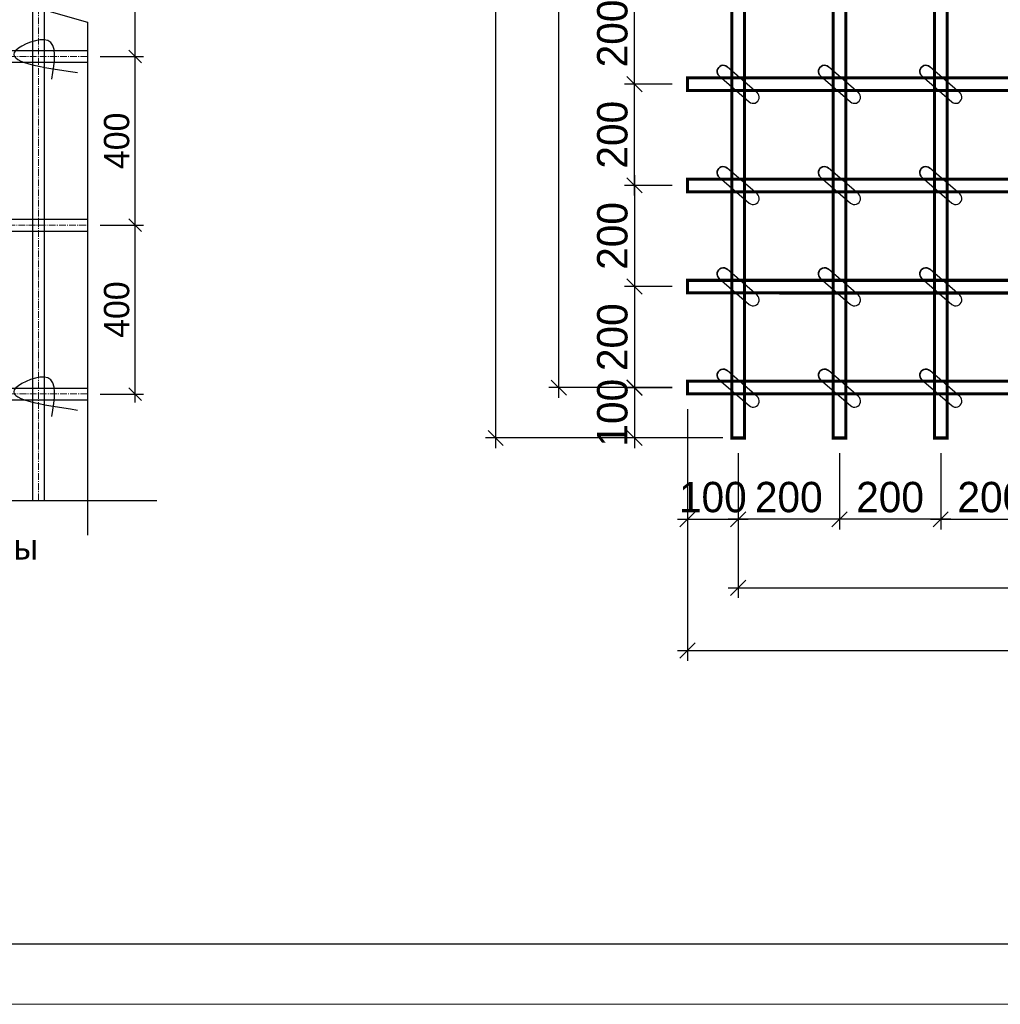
# Model space of a CAD drawing. Header units: millimetres. Extents: x -33345 to 4712671, y -3392 to 121473.
# Tile 85 of 256: x 557985 to 566119, y 44501 to 52669. Entities that reach past the tile are written whole.
import ezdxf
from ezdxf.enums import TextEntityAlignment as Align

# ---------------------------------------------------------------- set-up
doc = ezdxf.new("R2010")
doc.units = ezdxf.units.MM
doc.linetypes.add('ГОСТ 2.303 6', pattern=[12, 8, -1.5, 1, -1.5])
for name, color, linetype in [('1', 7, 'Continuous'), ('A _razmer rtt', 164, 'Continuous'), ('СПДС_РАЗМЕРЫ', 7, 'Continuous')]:
    doc.layers.add(name, color=color, linetype=linetype)
for name, color, linetype, lineweight in [('Lina', 7, 'Continuous', 20), ('w-арматура', 164, 'Continuous', 35), ('w-Армирования', 172, 'Continuous', 30), ('w-ось', 4, 'Continuous', 0), ('армирование', 150, 'Continuous', 50), ('КЖ Текст', 250, 'Continuous', 15)]:
    doc.layers.add(name, color=color, linetype=linetype, lineweight=lineweight)
doc.styles.add('ISO', font='isocpeui.ttf')
doc.styles.get("Standard").update_dxf_attribs({"font": 'arial.ttf'})
doc.styles.add('X-U-RW-01$0$StyleROMANS', font='GOTHIC.TTF')
doc.dimstyles.new('М100', dxfattribs={"dimscale": 100, "dimtxt": 3, "dimasz": 1.5, "dimexe": 1, "dimexo": 1.5, "dimgap": 0.6, "dimtad": 1, "dimdec": 0, "dimtxsty": 'Standard', "dimblk": 'OBLIQUE', "dimcen": 2.5, "dimdle": 1, "dimadec": 0, "dimazin": 0, "dimtfac": 1, "dimtdec": 0, "dimtmove": 0, "dimatfit": 3, "dimldrblk": 'OBLIQUE', "dimfxl": 1.25, "dimarcsym": 0})

# ---------------------------------------------------------------- blocks, each defined once
blk = doc.blocks.new('awe4tD')
at = {"layer": 'Lina', "ltscale": 10}
blk.add_lwpolyline([(-44239014.9, 22734377.9), (-44314814.9, 22734377.9), (-44314814.9, 22776377.9), (-44239014.9, 22776377.9)], close=True, dxfattribs=at)
at = {"layer": 'Lina', "lineweight": 30, "ltscale": 10}
blk.add_lwpolyline([(-44239514.9, 22734877.9), (-44312814.9, 22734877.9), (-44312814.9, 22775877.9), (-44239514.9, 22775877.9)], close=True, dxfattribs=at)
blk = doc.blocks.new('_Oblique')
at = {"color": 0, "linetype": 'ByBlock', "lineweight": -2}
blk.add_line((-0.5, -0.5), (0.5, 0.5), dxfattribs=at)
blk = doc.blocks.new('*D94')
at = {"layer": 'Defpoints', "color": 0, "lineweight": 13, "ltscale": 4, "transparency": 16777216}
for p in [(1217594.4, -267127.9), (1218094.4, -267563.9), (1218094.4, -268366.8)]:
    blk.add_point(p, dxfattribs=at)
at = {"layer": 'СПДС_РАЗМЕРЫ', "color": 0, "lineweight": -2, "ltscale": 4, "transparency": 16777216}
for p, q in [((1217594.4, -267277.9), (1217594.4, -268466.8)), ((1218094.4, -267713.9), (1218094.4, -268466.8)), ((1217494.4, -268366.8), (1218194.4, -268366.8))]:
    blk.add_line(p, q, dxfattribs=at)
at = {"layer": 'СПДС_РАЗМЕРЫ', "color": 0, "lineweight": -2, "ltscale": 4, "transparency": 16777216, "xscale": 150, "yscale": 150, "zscale": 150, "rotation": 180}
blk.add_blockref('_Oblique', (1217594.4, -268366.8), dxfattribs=at)
at = {"layer": 'СПДС_РАЗМЕРЫ', "color": 0, "lineweight": -2, "ltscale": 4, "transparency": 16777216, "xscale": 150, "yscale": 150, "zscale": 150}
blk.add_blockref('_Oblique', (1218094.4, -268366.8), dxfattribs=at)
at = {"layer": 'СПДС_РАЗМЕРЫ', "color": 0, "ltscale": 4, "transparency": 16777216, "insert": (1217844.4, -268149.3), "char_height": 300, "attachment_point": 5, "style": 'X-U-RW-01$0$StyleROMANS'}
blk.add_mtext('100', dxfattribs=at)
blk = doc.blocks.new('*D96')
at = {"layer": 'Defpoints', "color": 0, "lineweight": 13, "ltscale": 4, "transparency": 16777216}
for p in [(1218094.4, -267563.9), (1227094.4, -267563.9), (1227094.4, -269043.1)]:
    blk.add_point(p, dxfattribs=at)
at = {"layer": 'СПДС_РАЗМЕРЫ', "color": 0, "lineweight": -2, "ltscale": 4, "transparency": 16777216}
for p, q in [((1218094.4, -267713.9), (1218094.4, -269143.1)), ((1227094.4, -267713.9), (1227094.4, -269143.1)), ((1217994.4, -269043.1), (1227194.4, -269043.1))]:
    blk.add_line(p, q, dxfattribs=at)
at = {"layer": 'СПДС_РАЗМЕРЫ', "color": 0, "lineweight": -2, "ltscale": 4, "transparency": 16777216, "xscale": 150, "yscale": 150, "zscale": 150, "rotation": 180}
blk.add_blockref('_Oblique', (1218094.4, -269043.1), dxfattribs=at)
at = {"layer": 'СПДС_РАЗМЕРЫ', "color": 0, "lineweight": -2, "ltscale": 4, "transparency": 16777216, "xscale": 150, "yscale": 150, "zscale": 150}
blk.add_blockref('_Oblique', (1227094.4, -269043.1), dxfattribs=at)
at = {"layer": 'СПДС_РАЗМЕРЫ', "color": 0, "ltscale": 4, "transparency": 16777216, "insert": (1222594.4, -268825.5), "char_height": 300, "attachment_point": 5, "style": 'X-U-RW-01$0$StyleROMANS'}
blk.add_mtext('1800', dxfattribs=at)
blk = doc.blocks.new('*D97')
at = {"layer": 'Defpoints', "color": 0, "lineweight": 13, "ltscale": 4, "transparency": 16777216}
for p in [(1227594.4, -267065.4), (1217594.4, -267127.9), (1227594.4, -269663.2)]:
    blk.add_point(p, dxfattribs=at)
at = {"layer": 'СПДС_РАЗМЕРЫ', "color": 0, "lineweight": -2, "ltscale": 4, "transparency": 16777216}
for p, q in [((1217594.4, -267277.9), (1217594.4, -269763.2)), ((1227594.4, -267215.4), (1227594.4, -269763.2)), ((1217494.4, -269663.2), (1227694.4, -269663.2))]:
    blk.add_line(p, q, dxfattribs=at)
at = {"layer": 'СПДС_РАЗМЕРЫ', "color": 0, "lineweight": -2, "ltscale": 4, "transparency": 16777216, "xscale": 150, "yscale": 150, "zscale": 150, "rotation": 180}
blk.add_blockref('_Oblique', (1217594.4, -269663.2), dxfattribs=at)
at = {"layer": 'СПДС_РАЗМЕРЫ', "color": 0, "lineweight": -2, "ltscale": 4, "transparency": 16777216, "xscale": 150, "yscale": 150, "zscale": 150}
blk.add_blockref('_Oblique', (1227594.4, -269663.2), dxfattribs=at)
at = {"layer": 'СПДС_РАЗМЕРЫ', "color": 0, "ltscale": 4, "transparency": 16777216, "insert": (1222594.4, -269445.7), "char_height": 300, "attachment_point": 5, "style": 'X-U-RW-01$0$StyleROMANS'}
blk.add_mtext('2000', dxfattribs=at)
blk = doc.blocks.new('*D99')
at = {"layer": 'Defpoints', "color": 0, "lineweight": 13, "ltscale": 4, "transparency": 16777216}
for p in [(1216324.4, -258067.4), (1217594.4, -258067.4), (1217594.4, -267066.7)]:
    blk.add_point(p, dxfattribs=at)
at = {"layer": 'СПДС_РАЗМЕРЫ', "color": 0, "lineweight": -2, "ltscale": 4, "transparency": 16777216}
for p, q in [((1216324.4, -267166.7), (1216324.4, -257967.4)), ((1217444.4, -258067.4), (1216224.4, -258067.4)), ((1217444.4, -267066.7), (1216224.4, -267066.7))]:
    blk.add_line(p, q, dxfattribs=at)
at = {"layer": 'СПДС_РАЗМЕРЫ', "color": 0, "lineweight": -2, "ltscale": 4, "transparency": 16777216, "xscale": 150, "yscale": 150, "zscale": 150}
for p, rotation in [((1216324.4, -258067.4), 90), ((1216324.4, -267066.7), 270)]:
    blk.add_blockref('_Oblique', p, dxfattribs=dict(at, rotation=rotation))
at = {"layer": 'СПДС_РАЗМЕРЫ', "color": 0, "ltscale": 4, "transparency": 16777216, "insert": (1216106.8, -262567), "char_height": 300, "attachment_point": 5, "rotation": 90, "style": 'X-U-RW-01$0$StyleROMANS'}
blk.add_mtext('1800', dxfattribs=at)
blk = doc.blocks.new('*D100')
at = {"layer": 'Defpoints', "color": 0, "lineweight": 13, "ltscale": 4, "transparency": 16777216}
for p in [(1215700.1, -257564.5), (1218094.4, -257564.5), (1218031.9, -267563.9)]:
    blk.add_point(p, dxfattribs=at)
at = {"layer": 'СПДС_РАЗМЕРЫ', "color": 0, "lineweight": -2, "ltscale": 4, "transparency": 16777216}
for p, q in [((1215700.1, -267663.9), (1215700.1, -257464.5)), ((1217944.4, -257564.5), (1215600.1, -257564.5)), ((1217881.9, -267563.9), (1215600.1, -267563.9))]:
    blk.add_line(p, q, dxfattribs=at)
at = {"layer": 'СПДС_РАЗМЕРЫ', "color": 0, "lineweight": -2, "ltscale": 4, "transparency": 16777216, "xscale": 150, "yscale": 150, "zscale": 150}
for p, rotation in [((1215700.1, -257564.5), 90), ((1215700.1, -267563.9), 270)]:
    blk.add_blockref('_Oblique', p, dxfattribs=dict(at, rotation=rotation))
at = {"layer": 'СПДС_РАЗМЕРЫ', "color": 0, "ltscale": 4, "transparency": 16777216, "insert": (1215482.6, -262564.2), "char_height": 300, "attachment_point": 5, "rotation": 90, "style": 'X-U-RW-01$0$StyleROMANS'}
blk.add_mtext('2000', dxfattribs=at)
blk = doc.blocks.new('*D106')
at = {"layer": 'Defpoints', "color": 0, "lineweight": 13, "ltscale": 4, "transparency": 16777216}
for p in [(1217594.4, -267065.3), (1217071.2, -267563.9), (1218094.4, -267563.9)]:
    blk.add_point(p, dxfattribs=at)
at = {"layer": 'СПДС_РАЗМЕРЫ', "color": 0, "lineweight": -2, "ltscale": 4, "transparency": 16777216}
for p, q in [((1217071.2, -266965.3), (1217071.2, -267663.9)), ((1217444.4, -267065.3), (1216971.2, -267065.3)), ((1217944.4, -267563.9), (1216971.2, -267563.9))]:
    blk.add_line(p, q, dxfattribs=at)
at = {"layer": 'СПДС_РАЗМЕРЫ', "color": 0, "lineweight": -2, "ltscale": 4, "transparency": 16777216, "xscale": 150, "yscale": 150, "zscale": 150}
for p, rotation in [((1217071.2, -267065.3), 90), ((1217071.2, -267563.9), 270)]:
    blk.add_blockref('_Oblique', p, dxfattribs=dict(at, rotation=rotation))
at = {"layer": 'СПДС_РАЗМЕРЫ', "color": 0, "ltscale": 4, "transparency": 16777216, "insert": (1216853.7, -267314.6), "char_height": 300, "attachment_point": 5, "rotation": 90, "style": 'X-U-RW-01$0$StyleROMANS'}
blk.add_mtext('100', dxfattribs=at)
blk = doc.blocks.new('*D107')
at = {"layer": 'Defpoints', "color": 0, "lineweight": 13, "ltscale": 4, "transparency": 16777216}
for p in [(1217594.4, -265069.5), (1217071.3, -266068.1), (1217594.4, -266068.1)]:
    blk.add_point(p, dxfattribs=at)
at = {"layer": 'СПДС_РАЗМЕРЫ', "color": 0, "lineweight": -2, "ltscale": 4, "transparency": 16777216}
for p, q in [((1217071.3, -264969.5), (1217071.3, -266168.1)), ((1217444.4, -265069.5), (1216971.3, -265069.5)), ((1217444.4, -266068.1), (1216971.3, -266068.1))]:
    blk.add_line(p, q, dxfattribs=at)
at = {"layer": 'СПДС_РАЗМЕРЫ', "color": 0, "lineweight": -2, "ltscale": 4, "transparency": 16777216, "xscale": 150, "yscale": 150, "zscale": 150}
for p, rotation in [((1217071.3, -265069.5), 90), ((1217071.3, -266068.1), 270)]:
    blk.add_blockref('_Oblique', p, dxfattribs=dict(at, rotation=rotation))
at = {"layer": 'СПДС_РАЗМЕРЫ', "color": 0, "ltscale": 4, "transparency": 16777216, "insert": (1216853.7, -265568.8), "char_height": 300, "attachment_point": 5, "rotation": 90, "style": 'X-U-RW-01$0$StyleROMANS'}
blk.add_mtext('200', dxfattribs=at)
blk = doc.blocks.new('*D108')
at = {"layer": 'Defpoints', "color": 0, "lineweight": 13, "ltscale": 4, "transparency": 16777216}
for p in [(1217594.4, -266068.1), (1217071.2, -267069.5), (1217594.4, -267069.5)]:
    blk.add_point(p, dxfattribs=at)
at = {"layer": 'СПДС_РАЗМЕРЫ', "color": 0, "lineweight": -2, "ltscale": 4, "transparency": 16777216}
for p, q in [((1217071.2, -265968.1), (1217071.2, -267169.5)), ((1217444.4, -266068.1), (1216971.2, -266068.1)), ((1217444.4, -267069.5), (1216971.2, -267069.5))]:
    blk.add_line(p, q, dxfattribs=at)
at = {"layer": 'СПДС_РАЗМЕРЫ', "color": 0, "lineweight": -2, "ltscale": 4, "transparency": 16777216, "xscale": 150, "yscale": 150, "zscale": 150}
for p, rotation in [((1217071.2, -266068.1), 90), ((1217071.2, -267069.5), 270)]:
    blk.add_blockref('_Oblique', p, dxfattribs=dict(at, rotation=rotation))
at = {"layer": 'СПДС_РАЗМЕРЫ', "color": 0, "ltscale": 4, "transparency": 16777216, "insert": (1216853.7, -266568.8), "char_height": 300, "attachment_point": 5, "rotation": 90, "style": 'X-U-RW-01$0$StyleROMANS'}
blk.add_mtext('200', dxfattribs=at)
blk = doc.blocks.new('*D111')
at = {"layer": 'Defpoints', "color": 0, "lineweight": 13, "ltscale": 4, "transparency": 16777216}
for p in [(1220094.4, -267563.9), (1221094.4, -267563.9), (1221094.4, -268366.8)]:
    blk.add_point(p, dxfattribs=at)
at = {"layer": 'СПДС_РАЗМЕРЫ', "color": 0, "lineweight": -2, "ltscale": 4, "transparency": 16777216}
for p, q in [((1220094.4, -267713.9), (1220094.4, -268466.8)), ((1221094.4, -267713.9), (1221094.4, -268466.8)), ((1219994.4, -268366.8), (1221194.4, -268366.8))]:
    blk.add_line(p, q, dxfattribs=at)
at = {"layer": 'СПДС_РАЗМЕРЫ', "color": 0, "lineweight": -2, "ltscale": 4, "transparency": 16777216, "xscale": 150, "yscale": 150, "zscale": 150, "rotation": 180}
blk.add_blockref('_Oblique', (1220094.4, -268366.8), dxfattribs=at)
at = {"layer": 'СПДС_РАЗМЕРЫ', "color": 0, "lineweight": -2, "ltscale": 4, "transparency": 16777216, "xscale": 150, "yscale": 150, "zscale": 150}
blk.add_blockref('_Oblique', (1221094.4, -268366.8), dxfattribs=at)
at = {"layer": 'СПДС_РАЗМЕРЫ', "color": 0, "ltscale": 4, "transparency": 16777216, "insert": (1220594.4, -268149.3), "char_height": 300, "attachment_point": 5, "style": 'X-U-RW-01$0$StyleROMANS'}
blk.add_mtext('200', dxfattribs=at)
blk = doc.blocks.new('ftr')
at = {"layer": '1', "lineweight": 30, "ltscale": 10}
for points in [[(1246317.2, -270907.1), (1246022.1, -270651.5)], [(1245943.5, -270742.1), (1246238.5, -270997.6)]]:
    blk.add_lwpolyline(points, dxfattribs=at)
blk.add_arc((1246277.9, -270952.4), 60, 228.98864, 49.21807, dxfattribs=at)
at = {"layer": 'w-Армирования', "color": 0, "lineweight": 35, "ltscale": 100}
blk.add_arc((1245982.8, -270696.8), 60, 49.10336, 229.12331, dxfattribs=at)
blk = doc.blocks.new('*D86')
at = {"layer": 'Defpoints', "color": 0, "lineweight": 13, "ltscale": 4, "transparency": 16777216}
for p in [(1217071.3, -264069.5), (1217594.4, -264069.5), (1217594.4, -265069.5)]:
    blk.add_point(p, dxfattribs=at)
at = {"layer": 'СПДС_РАЗМЕРЫ', "color": 0, "lineweight": -2, "ltscale": 4, "transparency": 16777216}
for p, q in [((1217071.3, -265169.5), (1217071.3, -263969.5)), ((1217444.4, -264069.5), (1216971.3, -264069.5)), ((1217444.4, -265069.5), (1216971.3, -265069.5))]:
    blk.add_line(p, q, dxfattribs=at)
at = {"layer": 'СПДС_РАЗМЕРЫ', "color": 0, "lineweight": -2, "ltscale": 4, "transparency": 16777216, "xscale": 150, "yscale": 150, "zscale": 150}
for p, rotation in [((1217071.3, -264069.5), 90), ((1217071.3, -265069.5), 270)]:
    blk.add_blockref('_Oblique', p, dxfattribs=dict(at, rotation=rotation))
at = {"layer": 'СПДС_РАЗМЕРЫ', "color": 0, "ltscale": 4, "transparency": 16777216, "insert": (1216853.7, -264569.5), "char_height": 300, "attachment_point": 5, "rotation": 90, "style": 'X-U-RW-01$0$StyleROMANS'}
blk.add_mtext('200', dxfattribs=at)
blk = doc.blocks.new('*D87')
at = {"layer": 'Defpoints', "color": 0, "lineweight": 13, "ltscale": 4, "transparency": 16777216}
for p in [(1217071.3, -263069.5), (1217594.4, -263069.5), (1217594.4, -264069.5)]:
    blk.add_point(p, dxfattribs=at)
at = {"layer": 'СПДС_РАЗМЕРЫ', "color": 0, "lineweight": -2, "ltscale": 4, "transparency": 16777216}
for p, q in [((1217071.3, -264169.5), (1217071.3, -262969.5)), ((1217444.4, -263069.5), (1216971.3, -263069.5)), ((1217444.4, -264069.5), (1216971.3, -264069.5))]:
    blk.add_line(p, q, dxfattribs=at)
at = {"layer": 'СПДС_РАЗМЕРЫ', "color": 0, "lineweight": -2, "ltscale": 4, "transparency": 16777216, "xscale": 150, "yscale": 150, "zscale": 150}
for p, rotation in [((1217071.3, -263069.5), 90), ((1217071.3, -264069.5), 270)]:
    blk.add_blockref('_Oblique', p, dxfattribs=dict(at, rotation=rotation))
at = {"layer": 'СПДС_РАЗМЕРЫ', "color": 0, "ltscale": 4, "transparency": 16777216, "insert": (1216853.7, -263569.5), "char_height": 300, "attachment_point": 5, "rotation": 90, "style": 'X-U-RW-01$0$StyleROMANS'}
blk.add_mtext('200', dxfattribs=at)
blk = doc.blocks.new('*D92')
at = {"layer": 'Defpoints', "color": 0, "lineweight": 13, "ltscale": 4, "transparency": 16777216}
for p in [(1219094.4, -267563.9), (1220094.4, -267563.9), (1219094.4, -268366.8)]:
    blk.add_point(p, dxfattribs=at)
at = {"layer": 'СПДС_РАЗМЕРЫ', "color": 0, "lineweight": -2, "ltscale": 4, "transparency": 16777216}
for p, q in [((1219094.4, -267713.9), (1219094.4, -268466.8)), ((1220094.4, -267713.9), (1220094.4, -268466.8)), ((1220194.4, -268366.8), (1218994.4, -268366.8))]:
    blk.add_line(p, q, dxfattribs=at)
at = {"layer": 'СПДС_РАЗМЕРЫ', "color": 0, "lineweight": -2, "ltscale": 4, "transparency": 16777216, "xscale": 150, "yscale": 150, "zscale": 150, "rotation": 180}
blk.add_blockref('_Oblique', (1219094.4, -268366.8), dxfattribs=at)
at = {"layer": 'СПДС_РАЗМЕРЫ', "color": 0, "lineweight": -2, "ltscale": 4, "transparency": 16777216, "xscale": 150, "yscale": 150, "zscale": 150}
blk.add_blockref('_Oblique', (1220094.4, -268366.8), dxfattribs=at)
at = {"layer": 'СПДС_РАЗМЕРЫ', "color": 0, "ltscale": 4, "transparency": 16777216, "insert": (1219594.4, -268149.3), "char_height": 300, "attachment_point": 5, "style": 'X-U-RW-01$0$StyleROMANS'}
blk.add_mtext('200', dxfattribs=at)
blk = doc.blocks.new('*D93')
at = {"layer": 'Defpoints', "color": 0, "lineweight": 13, "ltscale": 4, "transparency": 16777216}
for p in [(1218094.4, -267563.9), (1219094.4, -267563.9), (1218094.4, -268366.8)]:
    blk.add_point(p, dxfattribs=at)
at = {"layer": 'СПДС_РАЗМЕРЫ', "color": 0, "lineweight": -2, "ltscale": 4, "transparency": 16777216}
for p, q in [((1218094.4, -267713.9), (1218094.4, -268466.8)), ((1219094.4, -267713.9), (1219094.4, -268466.8)), ((1219194.4, -268366.8), (1217994.4, -268366.8))]:
    blk.add_line(p, q, dxfattribs=at)
at = {"layer": 'СПДС_РАЗМЕРЫ', "color": 0, "lineweight": -2, "ltscale": 4, "transparency": 16777216, "xscale": 150, "yscale": 150, "zscale": 150, "rotation": 180}
blk.add_blockref('_Oblique', (1218094.4, -268366.8), dxfattribs=at)
at = {"layer": 'СПДС_РАЗМЕРЫ', "color": 0, "lineweight": -2, "ltscale": 4, "transparency": 16777216, "xscale": 150, "yscale": 150, "zscale": 150}
blk.add_blockref('_Oblique', (1219094.4, -268366.8), dxfattribs=at)
at = {"layer": 'СПДС_РАЗМЕРЫ', "color": 0, "ltscale": 4, "transparency": 16777216, "insert": (1218594.4, -268149.3), "char_height": 300, "attachment_point": 5, "style": 'X-U-RW-01$0$StyleROMANS'}
blk.add_mtext('200', dxfattribs=at)
blk = doc.blocks.new('*D85')
at = {"layer": 'Defpoints', "color": 0, "ltscale": 4, "transparency": 16777216}
for p in [(1228024, -296782), (1228589, -296782), (1228024, -298782)]:
    blk.add_point(p, dxfattribs=at)
at = {"layer": 'СПДС_РАЗМЕРЫ', "color": 0, "lineweight": -2, "ltscale": 4, "transparency": 16777216}
for p, q in [((1228589, -298882), (1228589, -296682)), ((1228174, -296782), (1228689, -296782)), ((1228174, -298782), (1228689, -298782))]:
    blk.add_line(p, q, dxfattribs=at)
at = {"layer": 'СПДС_РАЗМЕРЫ', "color": 0, "lineweight": -2, "ltscale": 4, "transparency": 16777216, "xscale": 150, "yscale": 150, "zscale": 150}
for p, rotation in [((1228589, -296782), 90), ((1228589, -298782), 270)]:
    blk.add_blockref('_Oblique', p, dxfattribs=dict(at, rotation=rotation))
at = {"layer": 'СПДС_РАЗМЕРЫ', "color": 0, "ltscale": 4, "transparency": 16777216, "insert": (1228372, -297782), "char_height": 300, "attachment_point": 5, "rotation": 90, "style": 'X-U-RW-01$0$StyleROMANS'}
blk.add_mtext('400', dxfattribs=at)
blk = doc.blocks.new('*D84')
at = {"layer": 'Defpoints', "color": 0, "ltscale": 4, "transparency": 16777216}
for p in [(1228024, -294782), (1228589, -294782), (1228024, -296782)]:
    blk.add_point(p, dxfattribs=at)
at = {"layer": 'СПДС_РАЗМЕРЫ', "color": 0, "lineweight": -2, "ltscale": 4, "transparency": 16777216}
for p, q in [((1228589, -296882), (1228589, -294682)), ((1228174, -294782), (1228689, -294782)), ((1228174, -296782), (1228689, -296782))]:
    blk.add_line(p, q, dxfattribs=at)
at = {"layer": 'СПДС_РАЗМЕРЫ', "color": 0, "lineweight": -2, "ltscale": 4, "transparency": 16777216, "xscale": 150, "yscale": 150, "zscale": 150}
for p, rotation in [((1228589, -294782), 90), ((1228589, -296782), 270)]:
    blk.add_blockref('_Oblique', p, dxfattribs=dict(at, rotation=rotation))
at = {"layer": 'СПДС_РАЗМЕРЫ', "color": 0, "ltscale": 4, "transparency": 16777216, "insert": (1228372, -295782), "char_height": 300, "attachment_point": 5, "rotation": 90, "style": 'X-U-RW-01$0$StyleROMANS'}
blk.add_mtext('400', dxfattribs=at)
blk = doc.blocks.new('*D83')
at = {"layer": 'Defpoints', "color": 0, "ltscale": 4, "transparency": 16777216}
for p in [(1228024, -292782), (1228589, -292782), (1228024, -294782)]:
    blk.add_point(p, dxfattribs=at)
at = {"layer": 'СПДС_РАЗМЕРЫ', "color": 0, "lineweight": -2, "ltscale": 4, "transparency": 16777216}
for p, q in [((1228589, -294882), (1228589, -292682)), ((1228174, -292782), (1228689, -292782)), ((1228174, -294782), (1228689, -294782))]:
    blk.add_line(p, q, dxfattribs=at)
at = {"layer": 'СПДС_РАЗМЕРЫ', "color": 0, "lineweight": -2, "ltscale": 4, "transparency": 16777216, "xscale": 150, "yscale": 150, "zscale": 150}
for p, rotation in [((1228589, -292782), 90), ((1228589, -294782), 270)]:
    blk.add_blockref('_Oblique', p, dxfattribs=dict(at, rotation=rotation))
at = {"layer": 'СПДС_РАЗМЕРЫ', "color": 0, "ltscale": 4, "transparency": 16777216, "insert": (1228372, -293782), "char_height": 300, "attachment_point": 5, "rotation": 90, "style": 'X-U-RW-01$0$StyleROMANS'}
blk.add_mtext('400', dxfattribs=at)
blk = doc.blocks.new('setk1')
at = {"layer": 'w-Армирования', "color": 0, "lineweight": 35, "ltscale": 100, "const_width": 30}
for points in [[(1218156.9, -267563.9), (1218031.9, -267563.9), (1218031.9, -257566.5), (1218156.9, -257566.5)], [(1219156.9, -267563.9), (1219031.9, -267563.9), (1219031.9, -257566.5), (1219156.9, -257566.5)], [(1220156.9, -267563.9), (1220031.9, -267563.9), (1220031.9, -257566.5), (1220156.9, -257566.5)], [(1217594.4, -264007), (1217594.4, -264132), (1227594.4, -264132.1), (1227594.4, -264007.1)], [(1217594.4, -265007), (1217594.4, -265132), (1227594.4, -265132.1), (1227594.4, -265007.1)], [(1217594.4, -266007), (1217594.4, -266132), (1227594.4, -266132.1), (1227594.4, -266007.1)], [(1217594.4, -267004.2), (1217594.4, -267129.2), (1227594.4, -267129.3), (1227594.4, -267004.3)]]:
    blk.add_lwpolyline(points, close=True, dxfattribs=at)
at = {"layer": 'A _razmer rtt'}
for p in [(-28035.2, 6753.1), (-27035.2, 6753.1), (-26035.2, 6753.1), (-28035.2, 5753.1), (-27035.2, 5753.1), (-26035.2, 5753.1), (-28035.2, 4753.1), (-27035.2, 4753.1), (-26035.2, 4753.1), (-28035.2, 3753.1), (-27035.2, 3753.1), (-26035.2, 3753.1)]:
    blk.add_blockref('ftr', p, dxfattribs=at)
at = {"layer": 'СПДС_РАЗМЕРЫ', "color": 0, "ltscale": 4}
for base, p1, p2, angle, picture, middle in [((1215700.1, -257564.5), (1218031.9, -267563.9), (1218094.4, -257564.5), 90, '*D100', (1215482.6, -262564.2)), ((1216324.4, -258067.4), (1217594.4, -267066.7), (1217594.4, -258067.4), 90, '*D99', (1216106.8, -262567)), ((1217071.3, -263069.5), (1217594.4, -264069.5), (1217594.4, -263069.5), 270, '*D87', (1216853.7, -263569.5)), ((1217071.3, -264069.5), (1217594.4, -265069.5), (1217594.4, -264069.5), 270, '*D86', (1216853.7, -264569.5)), ((1217071.3, -266068.1), (1217594.4, -265069.5), (1217594.4, -266068.1), 270, '*D107', (1216853.7, -265568.8)), ((1217071.2, -267069.5), (1217594.4, -266068.1), (1217594.4, -267069.5), 270, '*D108', (1216853.7, -266568.8))]:
    dim = blk.add_linear_dim(base=base, p1=p1, p2=p2, angle=angle, dimstyle='М100', override={"dimlfac": 0.2, "dimtxsty": 'X-U-RW-01$0$StyleROMANS'}, dxfattribs=at)
    dim.commit()
    dim.dimension.update_dxf_attribs({"geometry": picture, "text_midpoint": middle})
dim = blk.add_linear_dim(base=(1217071.2, -267563.9), p1=(1217594.4, -267065.3), p2=(1218094.4, -267563.9), angle=90, dimstyle='М100', override={"dimlfac": 0.2, "dimtxsty": 'X-U-RW-01$0$StyleROMANS'}, dxfattribs=at)
dim.commit()
dim.dimension.update_dxf_attribs({"geometry": '*D106', "text_midpoint": (1217071.2, -267314.6), "dimtype": 128})
for base, p1, p2, picture, middle in [((1227594.4, -269663.2), (1217594.4, -267127.9), (1227594.4, -267065.4), '*D97', (1222594.4, -269445.7)), ((1227094.4, -269043.1), (1218094.4, -267563.9), (1227094.4, -267563.9), '*D96', (1222594.4, -268825.5)), ((1218094.4, -268366.8), (1219094.4, -267563.9), (1218094.4, -267563.9), '*D93', (1218594.4, -268149.3)), ((1219094.4, -268366.8), (1220094.4, -267563.9), (1219094.4, -267563.9), '*D92', (1219594.4, -268149.3)), ((1221094.4, -268366.8), (1220094.4, -267563.9), (1221094.4, -267563.9), '*D111', (1220594.4, -268149.3))]:
    dim = blk.add_linear_dim(base=base, p1=p1, p2=p2, dimstyle='М100', override={"dimlfac": 0.2, "dimtxsty": 'X-U-RW-01$0$StyleROMANS'}, dxfattribs=at)
    dim.commit()
    dim.dimension.update_dxf_attribs({"geometry": picture, "text_midpoint": middle})
dim = blk.add_linear_dim(base=(1218094.4, -268366.8), p1=(1217594.4, -267127.9), p2=(1218094.4, -267563.9), dimstyle='М100', override={"dimlfac": 0.2, "dimtxsty": 'X-U-RW-01$0$StyleROMANS'}, dxfattribs=at)
dim.commit()
dim.dimension.update_dxf_attribs({"geometry": '*D94', "text_midpoint": (1217844.4, -268366.8), "dimtype": 128})
blk = doc.blocks.new('uzel1')
blk.add_lwpolyline([(1228845.8, -300049), (1220143.1, -300049), (1219943.1, -300349), (1219743.1, -299749), (1219543.1, -300049), (1213362.5, -300049)])
at = {"layer": 'w-арматура', "lineweight": 25, "ltscale": 100}
for p, q in [((1227374, -290119.6), (1227374, -300049)), ((1227514, -290119.6), (1227514, -300049)), ((1214020.8, -294711.5), (1228023.9, -294711.5)), ((1214020.8, -294851.5), (1228023.9, -294851.5)), ((1214143.1, -296711.5), (1228023.9, -296711.5)), ((1214256.2, -296851.5), (1228023.9, -296851.5)), ((1214020.8, -298711.5), (1228023.9, -298711.5)), ((1214020.8, -298851.5), (1228023.9, -298851.5))]:
    blk.add_line(p, q, dxfattribs=at)
at = {"layer": 'w-ось', "color": 1, "linetype": 'ГОСТ 2.303 6', "lineweight": 9, "ltscale": 10}
for p, q in [((1227444, -290119.6), (1227444, -300049)), ((1214020.8, -294781.5), (1228023.9, -294781.5)), ((1214248.1, -296781.5), (1228023.9, -296781.5)), ((1214020.8, -298780), (1228023.9, -298780))]:
    blk.add_line(p, q, dxfattribs=at)
at = {"layer": 'армирование', "lineweight": 25, "ltscale": 100}
for points in [[(1227603.3, -295051.7), (1227554.7, -294591.5), (1227175.2, -294711.5), (1227906.5, -294973.1)], [(1227603.3, -299050.2), (1227554.7, -298590), (1227175.2, -298710), (1227906.5, -298971.6)]]:
    blk.add_spline(points, degree=3, dxfattribs=at)
at = {"layer": 'СПДС_РАЗМЕРЫ', "color": 0, "ltscale": 4}
blk.add_lwpolyline([(1228023.9, -289327.1), (1228023.9, -293926), (1228457.6, -294044.9), (1227566.1, -294244.9), (1228023.9, -294377.3), (1228023.9, -300455)], dxfattribs=at)
at = {"style": 'X-U-RW-01$0$StyleROMANS'}
blk.add_text('Вязка арматуры', height=300, dxfattribs=at).set_placement((1225927.3, -300743.5), align=Align.CENTER)
at = {"layer": 'СПДС_РАЗМЕРЫ', "color": 0, "ltscale": 4}
for base, p1, p2, picture, middle in [((1228589.3, -292781.5), (1228023.9, -294781.5), (1228023.9, -292781.5), '*D83', (1228371.8, -293781.5)), ((1228589.3, -294781.5), (1228023.9, -296781.5), (1228023.9, -294781.5), '*D84', (1228371.8, -295781.5)), ((1228589.3, -296781.5), (1228023.9, -298781.5), (1228023.9, -296781.5), '*D85', (1228371.8, -297781.5))]:
    dim = blk.add_linear_dim(base=base, p1=p1, p2=p2, angle=90, dimstyle='М100', override={"dimlfac": 0.2, "dimtxsty": 'X-U-RW-01$0$StyleROMANS'}, dxfattribs=at)
    dim.commit()
    dim.dimension.update_dxf_attribs({"geometry": picture, "text_midpoint": middle})

msp = doc.modelspace()

# ---------------------------------------------------------------- block references
msp.add_blockref('awe4tD', (44833903.28, -22689876.566))
at = {"layer": 'A _razmer rtt'}
for name, p, xscale, yscale, zscale in [('setk1', (-459254.821, 273952.518), 0.8399999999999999, 0.8399999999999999, 0.8399999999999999), ('uzel1', (-301070.155, 258711.036), 0.7, 0.7, 0.7)]:
    msp.add_blockref(name, p, dxfattribs=dict(at, xscale=xscale, yscale=yscale, zscale=zscale))

# ---------------------------------------------------------------- texts
at = {"attachment_point": 1}
for s, insert, char_height, width, style in [('\\pi1010.7625;ось', (310602.623, 51275.843), 250, 6079.1673, 'X-U-RW-01$0$StyleROMANS'), ('\\pi2734.5;{\\H1.33333x;Примечание:\\H1.25003x; \\P\\pi0;}1. Данный лист читать совместно с листом {\\C1;КР-3.\\P}2. Бетонирование допускается после установки всех выпускаемых стержней в вертикальные конструкции.', (328516.802, 47688.501), 300, 15750.75644, 'ISO')]:
    msp.add_mtext(s, dxfattribs=dict(at, insert=insert, char_height=char_height, width=width, style=style))
at = {"layer": 'КЖ Текст', "color": 0, "insert": (514416.149, 69272.497), "char_height": 350, "width": 7453.30724, "attachment_point": 5, "style": 'X-U-RW-01$0$StyleROMANS'}
msp.add_mtext('\\pi-687.015,l700,t700;1.^IДанный лист читать совместно с л. \\P2.^IВязку поперечных стержней (хомутов) во всех пересечениях с рабочей арматурой проводить отожжённой стальной проволокой диаметром 0.8-1.2мм. \\P3.^IКонцы поперечных стержней (хомутов) заводить в тело бетона на длину не менее 50мм.\\P4.^IКонцы продольных стержней заанкеровать в торцевые колонны на длину 40d (d-длина арматурного стержня).\\P5.^IМарка стали для арматуры АIII и АI должно быть 25Г2С или 35ГС по ГОСТ 14098-91\\P{\\A1;\\C256;6.^IПосле распалубливания боковые и верхние поверхности фундамента, соприкасающиеся с грунтом, обклеить полиизолом выступающими снизу фундамента. }', dxfattribs=at)

doc.saveas('drawing.dxf')
